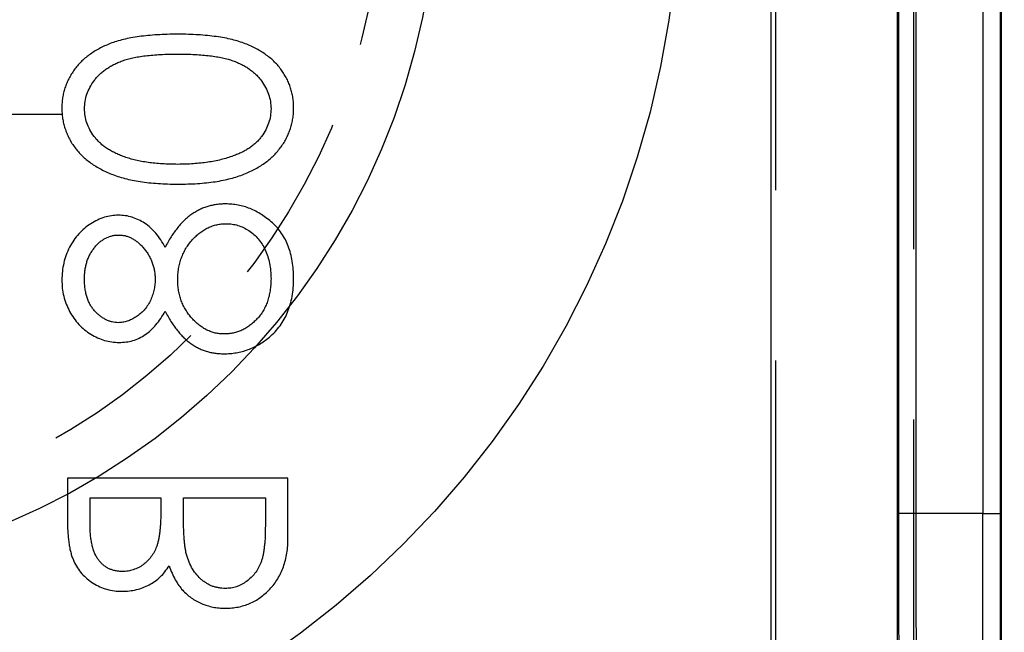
# Model space of a CAD drawing. Extents: x 2651 to 7771, y -1163 to 1075.
# Tile 174 of 256: x 4114.86 to 4129.32, y 444.54 to 453.54. Entities that reach past the tile are written whole.
import ezdxf

# ---------------------------------------------------------------- set-up
doc = ezdxf.new("R2010")
doc.units = 0
doc.header["$LTSCALE"] = 10
for name, pattern in [('CENTER', [2, 1.25, -0.25, 0.25, -0.25]), ('CNSHID', [4, 3, -1]), ('DASHED', [0.75, 0.5, -0.25]), ('HIDDEN', [0.375, 0.25, -0.125])]:
    doc.linetypes.add(name, pattern=pattern)
doc.layers.get('0').update_dxf_attribs({"linetype": 'CONTINUOUS'})
doc.layers.get('Defpoints').update_dxf_attribs({"linetype": 'CONTINUOUS'})
for name, color, linetype in [('1', 7, 'CONTINUOUS'), ('COOL', 150, 'HIDDEN'), ('DIM', 3, 'CONTINUOUS'), ('WL1-HL', 4, 'CNSHID')]:
    doc.layers.add(name, color=color, linetype=linetype)
doc.styles.get("Standard").update_dxf_attribs({"font": 'romans.shx'})
doc.dimstyles.new('MM& INCH5', dxfattribs={"dimtxt": 5, "dimasz": 2.5, "dimexe": 1, "dimexo": 0.5, "dimtad": 0, "dimrnd": 1.38778e-17, "dimzin": 9, "dimdsep": 46, "dimtxsty": 'Standard', "dimblk": 'CLOSED', "dimcen": 0, "dimclrd": 3, "dimclre": 3, "dimclrt": 3, "dimazin": 2, "dimtfac": 0.75, "dimtofl": 0, "dimtmove": 0, "dimatfit": 3, "dimfxl": 0, "dimtolj": 1, "dimarcsym": 0})

# ---------------------------------------------------------------- blocks, each defined once
blk = doc.blocks.new('DSD')
at = {"layer": '1', "color": 6, "linetype": 'DASHED'}
for p, q in [((499.908, 459.883), (499.908, 509.019)), ((501.927, 509.019), (501.927, 460.933)), ((501.71, 477.638), (501.705, 477.638))]:
    blk.add_line(p, q, dxfattribs=at)
at = {"layer": '1', "color": 252, "linetype": 'Continuous'}
for p, q in [((501.692, 464.145), (501.692, 508.531)), ((499.831, 508.003), (499.831, 464.659)), ((501.71, 495.113), (501.71, 477.638)), ((501.969, 477.638), (501.969, 495.113)), ((502.947, 495.113), (502.947, 477.638)), ((503.206, 477.638), (503.206, 495.113)), ((501.969, 477.638), (501.71, 477.638)), ((502.947, 477.638), (501.969, 477.638)), ((502.947, 477.638), (503.206, 477.638))]:
    blk.add_line(p, q, dxfattribs=at)
at = {"layer": '1', "color": 7, "linetype": 'Continuous'}
for p, q in [((503.222, 464.844), (503.222, 508.076)), ((489.501, 478.156), (489.501, 477.524)), ((492.74, 478.156), (489.501, 478.156)), ((492.74, 477.28), (492.74, 478.156)), ((489.834, 477.865), (490.872, 477.865)), ((489.834, 477.471), (489.834, 477.865)), ((490.872, 477.865), (490.872, 477.67)), ((491.204, 477.865), (492.408, 477.865)), ((491.204, 477.672), (491.204, 477.865)), ((492.408, 477.865), (492.408, 477.451))]:
    blk.add_line(p, q, dxfattribs=at)
at = {"layer": '1', "color": 110, "linetype": 'Continuous'}
blk.add_arc((488.973, 483.37), 24.354, 270, 351.2121, dxfattribs=at)
at = {"layer": '1', "color": 252, "linetype": 'Continuous'}
blk.add_arc((488.973, 483.37), 24.354, 270, 351.2121, dxfattribs=at)
at = {"layer": '1', "color": 7, "linetype": 'Continuous', "extrusion": (0, 0, -1)}
blk.add_arc((-488.973, 483.37), 25.908, 188.7879, 270, dxfattribs=at)
at = {"layer": '1', "color": 7, "linetype": 'Continuous'}
blk.add_ellipse((502.89, 477.638), major_axis=(0, 12.954), ratio=0.004451, start_param=3.352768, end_param=4.712389, dxfattribs=at)
at = {"layer": '1', "color": 252, "linetype": 'Continuous'}
blk.add_ellipse((503.149, 477.638), major_axis=(0, 13.213), ratio=0.004363, start_param=3.352768, end_param=4.712389, dxfattribs=at)
at = {"layer": '1', "color": 7, "linetype": 'Continuous'}
for points, knots in [([(491.122, 484.674), (491.07, 484.674), (490.969, 484.673), (490.822, 484.667), (490.685, 484.656), (490.556, 484.641), (490.436, 484.623), (490.326, 484.598), (490.224, 484.571), (490.131, 484.539), (490.046, 484.503), (489.966, 484.464), (489.892, 484.42), (489.822, 484.373), (489.758, 484.323), (489.699, 484.27), (489.647, 484.212), (489.599, 484.152), (489.557, 484.088), (489.52, 484.022), (489.488, 483.955), (489.463, 483.886), (489.443, 483.815), (489.429, 483.742), (489.42, 483.667), (489.419, 483.617), (489.418, 483.591)], [0, 0, 0, 0, 0.068595, 0.133246, 0.194313, 0.251279, 0.304513, 0.354235, 0.400481, 0.443411, 0.484015, 0.523252, 0.561042, 0.5979, 0.633518, 0.668314, 0.702496, 0.736685, 0.770293, 0.803437, 0.835913, 0.86846, 0.900847, 0.933467, 0.966258, 1, 1, 1, 1]), ([(492.823, 483.591), (492.823, 483.617), (492.822, 483.667), (492.813, 483.742), (492.799, 483.814), (492.779, 483.885), (492.755, 483.954), (492.723, 484.021), (492.687, 484.086), (492.645, 484.149), (492.598, 484.209), (492.545, 484.267), (492.486, 484.32), (492.422, 484.37), (492.353, 484.417), (492.278, 484.46), (492.198, 484.5), (492.111, 484.537), (492.018, 484.569), (491.916, 484.598), (491.805, 484.621), (491.685, 484.64), (491.557, 484.656), (491.42, 484.667), (491.274, 484.673), (491.173, 484.674), (491.122, 484.674)], [0, 0, 0, 0, 0.033787, 0.066622, 0.099285, 0.131361, 0.163585, 0.196104, 0.228902, 0.262158, 0.295991, 0.330218, 0.36506, 0.400951, 0.43762, 0.475708, 0.515381, 0.556414, 0.599765, 0.646424, 0.696431, 0.749782, 0.806573, 0.867436, 0.931887, 1, 1, 1, 1]), ([(489.751, 483.582), (489.752, 483.617), (489.756, 483.689), (489.783, 483.795), (489.829, 483.897), (489.88, 483.977), (489.928, 484.039), (489.97, 484.083), (490.016, 484.124), (490.067, 484.161), (490.121, 484.196), (490.179, 484.229), (490.242, 484.258), (490.309, 484.285), (490.383, 484.309), (490.464, 484.328), (490.553, 484.346), (490.651, 484.359), (490.757, 484.37), (490.871, 484.378), (490.993, 484.383), (491.077, 484.383), (491.121, 484.383)], [0, 0, 0, 0, 0.060387, 0.120883, 0.182755, 0.247811, 0.281299, 0.315088, 0.349702, 0.384857, 0.420966, 0.458511, 0.497175, 0.537602, 0.580503, 0.627468, 0.678388, 0.733983, 0.793747, 0.857714, 0.926698, 1, 1, 1, 1]), ([(491.121, 484.383), (491.164, 484.383), (491.248, 484.383), (491.37, 484.378), (491.484, 484.37), (491.589, 484.36), (491.687, 484.345), (491.776, 484.329), (491.858, 484.309), (491.931, 484.286), (491.998, 484.259), (492.061, 484.229), (492.12, 484.198), (492.174, 484.163), (492.224, 484.124), (492.27, 484.083), (492.312, 484.039), (492.361, 483.977), (492.413, 483.896), (492.457, 483.794), (492.485, 483.689), (492.489, 483.617), (492.491, 483.582)], [0, 0, 0, 0, 0.072951, 0.141584, 0.205926, 0.265301, 0.320597, 0.371817, 0.41879, 0.461699, 0.502134, 0.540804, 0.578181, 0.614297, 0.649678, 0.684299, 0.718359, 0.752081, 0.817652, 0.879722, 0.939966, 1, 1, 1, 1]), ([(489.418, 483.591), (489.419, 483.566), (489.42, 483.514), (489.428, 483.439), (489.443, 483.365), (489.463, 483.293), (489.488, 483.222), (489.52, 483.154), (489.556, 483.087), (489.6, 483.023), (489.648, 482.961), (489.702, 482.902), (489.762, 482.847), (489.827, 482.794), (489.899, 482.746), (489.975, 482.7), (490.058, 482.659), (490.147, 482.62), (490.242, 482.586), (490.345, 482.555), (490.455, 482.53), (490.573, 482.509), (490.7, 482.493), (490.834, 482.482), (490.975, 482.475), (491.072, 482.474), (491.122, 482.474)], [0, 0, 0, 0, 0.033788, 0.067194, 0.099862, 0.132567, 0.165151, 0.197913, 0.231319, 0.265083, 0.299255, 0.334399, 0.369943, 0.406284, 0.444064, 0.482998, 0.523354, 0.565537, 0.609613, 0.656391, 0.705885, 0.758325, 0.813832, 0.872795, 0.934722, 1, 1, 1, 1]), ([(491.121, 482.764), (491.082, 482.765), (491.006, 482.766), (490.894, 482.77), (490.788, 482.779), (490.687, 482.79), (490.592, 482.806), (490.502, 482.824), (490.418, 482.847), (490.339, 482.872), (490.265, 482.9), (490.196, 482.932), (490.133, 482.965), (490.074, 483.002), (490.02, 483.041), (489.973, 483.083), (489.929, 483.127), (489.88, 483.189), (489.829, 483.27), (489.783, 483.371), (489.756, 483.475), (489.752, 483.546), (489.751, 483.582)], [0, 0, 0, 0, 0.065681, 0.128486, 0.188175, 0.245106, 0.299448, 0.350823, 0.399942, 0.446672, 0.491255, 0.533376, 0.573853, 0.612526, 0.649597, 0.685532, 0.720106, 0.753838, 0.818925, 0.880493, 0.940311, 1, 1, 1, 1]), ([(491.122, 482.474), (491.172, 482.474), (491.268, 482.475), (491.409, 482.481), (491.542, 482.493), (491.668, 482.508), (491.786, 482.529), (491.896, 482.555), (491.998, 482.583), (492.093, 482.618), (492.181, 482.656), (492.263, 482.698), (492.34, 482.743), (492.411, 482.791), (492.477, 482.843), (492.537, 482.9), (492.591, 482.958), (492.64, 483.021), (492.683, 483.086), (492.721, 483.153), (492.752, 483.222), (492.778, 483.292), (492.798, 483.364), (492.812, 483.439), (492.822, 483.514), (492.823, 483.566), (492.823, 483.591)], [0, 0, 0, 0, 0.065063, 0.126773, 0.185516, 0.240765, 0.29298, 0.34225, 0.388919, 0.432776, 0.474628, 0.514775, 0.553606, 0.591426, 0.628028, 0.663804, 0.698984, 0.733591, 0.767628, 0.801208, 0.834264, 0.866981, 0.89972, 0.932702, 0.966176, 1, 1, 1, 1]), ([(492.491, 483.582), (492.489, 483.546), (492.486, 483.474), (492.458, 483.369), (492.415, 483.268), (492.364, 483.188), (492.316, 483.128), (492.274, 483.084), (492.228, 483.044), (492.178, 483.007), (492.124, 482.972), (492.065, 482.94), (492.002, 482.912), (491.957, 482.895), (491.935, 482.887)], [0, 0, 0, 0, 0.112813, 0.225394, 0.339595, 0.459675, 0.521735, 0.583926, 0.648174, 0.713881, 0.781004, 0.851451, 0.924051, 1, 1, 1, 1]), ([(491.935, 482.887), (491.906, 482.877), (491.847, 482.857), (491.756, 482.832), (491.661, 482.812), (491.561, 482.793), (491.457, 482.781), (491.349, 482.771), (491.236, 482.765), (491.16, 482.765), (491.121, 482.764)], [0, 0, 0, 0, 0.110588, 0.224542, 0.342503, 0.464324, 0.590756, 0.722227, 0.858843, 1, 1, 1, 1]), ([(491.823, 482.183), (491.801, 482.182), (491.756, 482.181), (491.689, 482.174), (491.625, 482.162), (491.562, 482.146), (491.501, 482.125), (491.441, 482.099), (491.384, 482.068), (491.327, 482.033), (491.273, 481.992), (491.22, 481.945), (491.169, 481.893), (491.119, 481.834), (491.07, 481.771), (491.024, 481.7), (490.978, 481.625), (490.95, 481.571), (490.936, 481.544)], [0, 0, 0, 0, 0.058854, 0.116315, 0.172675, 0.22878, 0.28458, 0.340257, 0.39663, 0.453507, 0.512318, 0.572648, 0.636022, 0.702363, 0.771483, 0.844184, 0.92007, 1, 1, 1, 1]), ([(492.823, 481.087), (492.822, 481.131), (492.82, 481.215), (492.806, 481.339), (492.781, 481.453), (492.747, 481.561), (492.704, 481.659), (492.649, 481.75), (492.586, 481.833), (492.512, 481.906), (492.434, 481.97), (492.352, 482.027), (492.269, 482.075), (492.184, 482.115), (492.096, 482.146), (492.007, 482.167), (491.916, 482.18), (491.854, 482.182), (491.823, 482.183)], [0, 0, 0, 0, 0.078556, 0.152863, 0.22356, 0.290375, 0.355403, 0.418291, 0.480389, 0.543073, 0.604924, 0.664398, 0.721943, 0.778375, 0.83383, 0.888861, 0.944089, 1, 1, 1, 1]), ([(490.249, 482.017), (490.215, 482.015), (490.146, 482.012), (490.042, 481.988), (489.941, 481.948), (489.842, 481.893), (489.748, 481.825), (489.665, 481.744), (489.591, 481.651), (489.53, 481.546), (489.479, 481.434), (489.445, 481.316), (489.422, 481.193), (489.42, 481.11), (489.418, 481.068)], [0, 0, 0, 0, 0.074058, 0.14887, 0.226668, 0.307735, 0.391157, 0.473929, 0.557928, 0.644989, 0.733364, 0.821092, 0.909287, 1, 1, 1, 1]), ([(490.936, 481.544), (490.915, 481.582), (490.876, 481.654), (490.803, 481.751), (490.724, 481.833), (490.637, 481.9), (490.546, 481.953), (490.45, 481.989), (490.351, 482.013), (490.283, 482.016), (490.249, 482.017)], [0, 0, 0, 0, 0.14586, 0.282426, 0.41085, 0.535029, 0.654701, 0.770133, 0.884556, 1, 1, 1, 1]), ([(491.121, 481.065), (491.121, 481.094), (491.122, 481.15), (491.133, 481.233), (491.149, 481.313), (491.173, 481.389), (491.203, 481.461), (491.24, 481.53), (491.284, 481.595), (491.334, 481.655), (491.388, 481.711), (491.444, 481.759), (491.503, 481.8), (491.565, 481.833), (491.628, 481.861), (491.695, 481.879), (491.763, 481.89), (491.81, 481.892), (491.833, 481.892)], [0, 0, 0, 0, 0.071269, 0.139812, 0.206497, 0.271535, 0.336082, 0.400528, 0.464984, 0.53005, 0.594423, 0.655583, 0.714849, 0.772115, 0.828999, 0.885122, 0.942079, 1, 1, 1, 1]), ([(491.833, 481.892), (491.862, 481.891), (491.92, 481.889), (492.005, 481.869), (492.088, 481.837), (492.167, 481.792), (492.241, 481.737), (492.305, 481.67), (492.363, 481.594), (492.409, 481.507), (492.446, 481.411), (492.471, 481.308), (492.488, 481.199), (492.49, 481.123), (492.491, 481.084)], [0, 0, 0, 0, 0.074898, 0.148596, 0.224471, 0.302323, 0.381919, 0.461149, 0.542417, 0.626716, 0.714597, 0.804903, 0.900127, 1, 1, 1, 1]), ([(489.751, 481.084), (489.751, 481.107), (489.752, 481.151), (489.759, 481.216), (489.771, 481.278), (489.786, 481.338), (489.808, 481.394), (489.833, 481.447), (489.864, 481.497), (489.899, 481.544), (489.937, 481.587), (489.976, 481.624), (490.018, 481.655), (490.062, 481.682), (490.108, 481.701), (490.155, 481.715), (490.204, 481.725), (490.237, 481.726), (490.254, 481.726)], [0, 0, 0, 0, 0.075243, 0.147209, 0.216447, 0.284025, 0.350655, 0.415031, 0.47963, 0.544652, 0.608044, 0.667828, 0.725114, 0.780992, 0.835527, 0.889438, 0.944072, 1, 1, 1, 1]), ([(490.254, 481.726), (490.271, 481.726), (490.304, 481.724), (490.354, 481.715), (490.402, 481.7), (490.449, 481.677), (490.495, 481.65), (490.539, 481.616), (490.583, 481.576), (490.624, 481.531), (490.663, 481.481), (490.696, 481.429), (490.724, 481.374), (490.748, 481.318), (490.766, 481.259), (490.779, 481.199), (490.787, 481.136), (490.788, 481.094), (490.789, 481.072)], [0, 0, 0, 0, 0.054564, 0.107826, 0.161924, 0.21751, 0.274498, 0.334815, 0.397555, 0.464755, 0.532901, 0.600097, 0.665354, 0.731084, 0.796883, 0.863292, 0.930831, 1, 1, 1, 1]), ([(490.248, 480.439), (490.232, 480.44), (490.202, 480.441), (490.156, 480.449), (490.112, 480.462), (490.069, 480.48), (490.027, 480.504), (489.985, 480.532), (489.945, 480.566), (489.906, 480.604), (489.87, 480.648), (489.837, 480.696), (489.81, 480.749), (489.788, 480.808), (489.772, 480.87), (489.759, 480.937), (489.752, 481.009), (489.751, 481.058), (489.751, 481.084)], [0, 0, 0, 0, 0.050902, 0.101034, 0.151084, 0.203062, 0.256248, 0.310847, 0.368769, 0.430015, 0.49252, 0.556049, 0.621996, 0.690192, 0.761385, 0.836356, 0.915487, 1, 1, 1, 1]), ([(490.789, 481.072), (490.788, 481.045), (490.786, 480.99), (490.771, 480.909), (490.748, 480.831), (490.716, 480.755), (490.675, 480.685), (490.627, 480.622), (490.572, 480.568), (490.51, 480.522), (490.445, 480.486), (490.38, 480.458), (490.314, 480.442), (490.269, 480.44), (490.248, 480.439)], [0, 0, 0, 0, 0.08969, 0.178494, 0.266838, 0.356558, 0.445334, 0.530806, 0.614076, 0.697707, 0.779142, 0.855354, 0.928557, 1, 1, 1, 1]), ([(492.491, 481.084), (492.49, 481.054), (492.489, 480.995), (492.479, 480.909), (492.463, 480.827), (492.44, 480.751), (492.412, 480.679), (492.376, 480.612), (492.335, 480.549), (492.286, 480.493), (492.233, 480.441), (492.178, 480.397), (492.121, 480.358), (492.061, 480.327), (492, 480.303), (491.936, 480.286), (491.87, 480.275), (491.825, 480.274), (491.803, 480.273)], [0, 0, 0, 0, 0.076559, 0.149161, 0.218827, 0.285567, 0.350313, 0.414125, 0.477179, 0.540368, 0.602202, 0.662034, 0.719934, 0.775907, 0.831115, 0.886667, 0.942552, 1, 1, 1, 1]), ([(492.467, 480.228), (492.496, 480.253), (492.552, 480.305), (492.625, 480.392), (492.687, 480.489), (492.737, 480.593), (492.775, 480.705), (492.803, 480.826), (492.819, 480.954), (492.822, 481.042), (492.823, 481.087)], [0, 0, 0, 0, 0.119283, 0.237093, 0.354796, 0.474576, 0.59746, 0.724926, 0.858883, 1, 1, 1, 1]), ([(489.418, 481.068), (489.42, 481.027), (489.422, 480.945), (489.444, 480.826), (489.481, 480.712), (489.531, 480.603), (489.592, 480.502), (489.667, 480.413), (489.75, 480.334), (489.844, 480.268), (489.942, 480.215), (490.046, 480.177), (490.151, 480.153), (490.223, 480.15), (490.259, 480.149)], [0, 0, 0, 0, 0.08941, 0.176306, 0.262626, 0.349446, 0.435498, 0.518928, 0.601355, 0.684256, 0.765807, 0.844877, 0.92228, 1, 1, 1, 1]), ([(491.803, 480.273), (491.78, 480.274), (491.737, 480.276), (491.672, 480.286), (491.61, 480.304), (491.549, 480.33), (491.491, 480.363), (491.434, 480.403), (491.379, 480.451), (491.327, 480.505), (491.279, 480.564), (491.237, 480.626), (491.201, 480.692), (491.172, 480.761), (491.149, 480.833), (491.133, 480.908), (491.122, 480.986), (491.121, 481.038), (491.121, 481.065)], [0, 0, 0, 0, 0.057339, 0.113063, 0.169181, 0.225775, 0.283826, 0.343454, 0.405907, 0.471392, 0.538003, 0.603064, 0.667602, 0.732225, 0.797005, 0.863048, 0.930357, 1, 1, 1, 1]), ([(490.259, 480.149), (490.294, 480.15), (490.363, 480.152), (490.463, 480.174), (490.558, 480.211), (490.646, 480.262), (490.728, 480.327), (490.804, 480.408), (490.875, 480.502), (490.915, 480.572), (490.936, 480.608)], [0, 0, 0, 0, 0.121904, 0.239413, 0.35541, 0.472091, 0.592859, 0.718703, 0.854892, 1, 1, 1, 1]), ([(490.936, 480.608), (490.95, 480.582), (490.977, 480.53), (491.02, 480.457), (491.066, 480.389), (491.112, 480.327), (491.16, 480.269), (491.21, 480.218), (491.26, 480.172), (491.313, 480.132), (491.367, 480.097), (491.423, 480.066), (491.481, 480.04), (491.541, 480.019), (491.602, 480.002), (491.665, 479.991), (491.73, 479.984), (491.774, 479.983), (491.797, 479.982)], [0, 0, 0, 0, 0.079525, 0.1551, 0.22722, 0.295911, 0.362056, 0.42552, 0.485813, 0.544495, 0.60146, 0.657841, 0.713974, 0.769468, 0.82613, 0.882885, 0.940701, 1, 1, 1, 1]), ([(491.797, 479.982), (491.828, 479.983), (491.89, 479.985), (491.981, 479.997), (492.069, 480.015), (492.155, 480.042), (492.238, 480.077), (492.317, 480.12), (492.395, 480.169), (492.443, 480.208), (492.467, 480.228)], [0, 0, 0, 0, 0.128158, 0.253673, 0.377325, 0.499385, 0.622918, 0.745839, 0.871395, 1, 1, 1, 1]), ([(490.872, 477.67), (490.871, 477.641), (490.871, 477.586), (490.868, 477.506), (490.863, 477.432), (490.857, 477.364), (490.848, 477.301), (490.837, 477.245), (490.825, 477.194), (490.805, 477.135), (490.775, 477.069), (490.73, 476.998), (490.675, 476.935), (490.612, 476.882), (490.543, 476.839), (490.468, 476.809), (490.39, 476.788), (490.337, 476.786), (490.31, 476.785)], [0, 0, 0, 0, 0.072301, 0.1397, 0.202289, 0.2606, 0.31319, 0.361739, 0.405706, 0.44554, 0.518832, 0.589778, 0.658867, 0.72843, 0.797283, 0.864815, 0.931364, 1, 1, 1, 1]), ([(491.242, 477.066), (491.239, 477.082), (491.232, 477.116), (491.225, 477.172), (491.218, 477.236), (491.213, 477.307), (491.208, 477.387), (491.206, 477.475), (491.204, 477.571), (491.204, 477.638), (491.204, 477.672)], [0, 0, 0, 0, 0.079306, 0.171953, 0.277057, 0.394731, 0.526177, 0.671345, 0.829285, 1, 1, 1, 1]), ([(489.501, 477.524), (489.502, 477.493), (489.502, 477.433), (489.507, 477.346), (489.513, 477.264), (489.524, 477.188), (489.537, 477.117), (489.552, 477.052), (489.571, 476.992), (489.6, 476.921), (489.644, 476.839), (489.709, 476.751), (489.788, 476.676), (489.877, 476.611), (489.975, 476.559), (490.08, 476.522), (490.19, 476.498), (490.266, 476.496), (490.304, 476.495)], [0, 0, 0, 0, 0.062594, 0.121323, 0.17668, 0.228365, 0.276868, 0.321879, 0.364099, 0.403356, 0.477968, 0.550535, 0.623584, 0.698175, 0.773354, 0.847281, 0.922818, 1, 1, 1, 1]), ([(490.31, 476.785), (490.292, 476.786), (490.257, 476.787), (490.205, 476.795), (490.157, 476.808), (490.111, 476.825), (490.069, 476.849), (490.029, 476.877), (489.993, 476.911), (489.959, 476.95), (489.93, 476.994), (489.903, 477.044), (489.882, 477.101), (489.864, 477.163), (489.851, 477.231), (489.84, 477.306), (489.835, 477.386), (489.834, 477.442), (489.834, 477.471)], [0, 0, 0, 0, 0.057003, 0.111818, 0.164402, 0.21587, 0.266841, 0.317479, 0.369902, 0.4234, 0.479718, 0.539241, 0.602431, 0.67103, 0.744485, 0.823454, 0.90874, 1, 1, 1, 1]), ([(492.408, 477.451), (492.407, 477.421), (492.407, 477.364), (492.405, 477.282), (492.399, 477.205), (492.391, 477.135), (492.383, 477.071), (492.371, 477.013), (492.358, 476.961), (492.337, 476.901), (492.305, 476.833), (492.257, 476.759), (492.199, 476.694), (492.132, 476.639), (492.06, 476.593), (491.983, 476.56), (491.903, 476.54), (491.848, 476.538), (491.821, 476.536)], [0, 0, 0, 0, 0.072502, 0.139739, 0.201795, 0.259822, 0.312206, 0.360773, 0.40454, 0.443698, 0.516841, 0.587874, 0.657965, 0.728969, 0.799308, 0.866636, 0.933116, 1, 1, 1, 1]), ([(491.821, 476.246), (491.852, 476.247), (491.915, 476.248), (492.006, 476.262), (492.093, 476.284), (492.177, 476.314), (492.257, 476.354), (492.334, 476.403), (492.406, 476.461), (492.475, 476.526), (492.537, 476.599), (492.592, 476.678), (492.637, 476.764), (492.675, 476.855), (492.704, 476.953), (492.725, 477.057), (492.738, 477.166), (492.739, 477.241), (492.74, 477.28)], [0, 0, 0, 0, 0.06116, 0.120335, 0.17818, 0.235235, 0.292683, 0.351186, 0.410457, 0.47172, 0.533761, 0.595739, 0.657888, 0.721295, 0.786823, 0.854686, 0.925478, 1, 1, 1, 1]), ([(491.821, 476.536), (491.804, 476.537), (491.77, 476.537), (491.72, 476.545), (491.671, 476.556), (491.625, 476.57), (491.58, 476.591), (491.537, 476.616), (491.495, 476.644), (491.442, 476.689), (491.381, 476.754), (491.321, 476.846), (491.273, 476.951), (491.253, 477.027), (491.242, 477.066)], [0, 0, 0, 0, 0.060287, 0.119602, 0.177503, 0.235143, 0.292133, 0.350871, 0.410098, 0.470732, 0.594829, 0.722579, 0.856691, 1, 1, 1, 1]), ([(490.304, 476.495), (490.34, 476.496), (490.41, 476.498), (490.513, 476.517), (490.611, 476.547), (490.703, 476.588), (490.788, 476.642), (490.867, 476.705), (490.935, 476.782), (490.973, 476.84), (490.993, 476.869)], [0, 0, 0, 0, 0.130569, 0.256581, 0.380552, 0.503623, 0.625739, 0.747549, 0.871766, 1, 1, 1, 1]), ([(490.993, 476.869), (491.007, 476.832), (491.034, 476.762), (491.082, 476.665), (491.134, 476.582), (491.191, 476.511), (491.252, 476.451), (491.318, 476.398), (491.391, 476.353), (491.469, 476.314), (491.552, 476.284), (491.638, 476.261), (491.728, 476.248), (491.79, 476.247), (491.821, 476.246)], [0, 0, 0, 0, 0.106057, 0.202914, 0.2903, 0.370223, 0.446384, 0.521397, 0.598291, 0.676142, 0.755529, 0.834887, 0.916646, 1, 1, 1, 1])]:
    blk.add_open_spline(points, degree=3, knots=knots, dxfattribs=at)
at = {"layer": '1', "color": 252, "linetype": 'Continuous'}
blk.add_rational_spline([(501.71, 477.638), (501.71, 469.898), (501.757, 464.425), (501.825, 464.425)], [1, 0.804737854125, 0.804737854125, 1], degree=3, dxfattribs=at)
blk.add_open_spline([(502.084, 464.684), (502.082, 464.689), (502.077, 464.698), (502.071, 464.768), (502.064, 464.879), (502.058, 465.031), (502.052, 465.222), (502.046, 465.449), (502.041, 465.711), (502.035, 466.004), (502.03, 466.327), (502.025, 466.678), (502.021, 467.054), (502.016, 467.452), (502.012, 467.87), (502.008, 468.307), (502.004, 468.76), (502, 469.227), (501.996, 469.706), (501.993, 470.194), (501.99, 470.691), (501.987, 471.194), (501.985, 471.701), (501.982, 472.211), (501.98, 472.723), (501.978, 473.234), (501.976, 473.744), (501.974, 474.251), (501.973, 474.754), (501.972, 475.252), (501.971, 475.744), (501.97, 476.23), (501.969, 476.707), (501.969, 477.176), (501.969, 477.485), (501.969, 477.638)], degree=3, knots=[0, 0, 0, 0, 0.038023, 0.075563, 0.112621, 0.149196, 0.185289, 0.2209, 0.256028, 0.290673, 0.324837, 0.358517, 0.391715, 0.424431, 0.456664, 0.488415, 0.519683, 0.550468, 0.580772, 0.610592, 0.63993, 0.668786, 0.697159, 0.72505, 0.752458, 0.779383, 0.805826, 0.831787, 0.857265, 0.88226, 0.906773, 0.930804, 0.954352, 0.977417, 1, 1, 1, 1], dxfattribs=at)
blk = doc.blocks.new('*D109')
at = {"layer": 'Defpoints', "color": 0}
for p in [(4086.684, 927.642), (4086.684, 894.882), (4171.684, 387.642)]:
    blk.add_point(p, dxfattribs=at)
at = {"layer": 'DIM', "color": 3, "lineweight": -2}
blk.add_line((4086.684, 895.382), (4086.684, 927.642), dxfattribs=at)
at = {"layer": 'DIM', "color": 3, "insert": (4086.684, 948.624), "char_height": 5, "attachment_point": 5, "rotation": 90}
blk.add_mtext('\\A1;85 [3.346]', dxfattribs=at)
blk = doc.blocks.new('_Closed')
at = {"color": 0, "linetype": 'ByBlock', "lineweight": -2}
for p, q in [((-1, 0.1667), (0, 0)), ((-1, 0.1667), (-1, -0.1667)), ((0, 0), (-1, -0.1667)), ((0, 0), (-1, 0))]:
    blk.add_line(p, q, dxfattribs=at)
blk = doc.blocks.new('*D110')
at = {"layer": 'Defpoints', "color": 0}
for p in [(4064.684, 927.642), (4064.684, 906.842), (4171.684, 387.642)]:
    blk.add_point(p, dxfattribs=at)
at = {"layer": 'DIM', "color": 3, "lineweight": -2}
blk.add_line((4064.684, 907.342), (4064.684, 927.642), dxfattribs=at)
at = {"layer": 'DIM', "color": 3, "insert": (4064.684, 950.648), "char_height": 5, "attachment_point": 5, "rotation": 90}
blk.add_mtext('\\A1;107 [4.213]', dxfattribs=at)
blk = doc.blocks.new('*D111')
at = {"layer": 'Defpoints', "color": 0}
for p in [(4051.684, 927.642), (4051.684, 912.642), (4171.684, 387.642)]:
    blk.add_point(p, dxfattribs=at)
at = {"layer": 'DIM', "color": 3, "lineweight": -2}
blk.add_line((4051.684, 913.142), (4051.684, 927.642), dxfattribs=at)
at = {"layer": 'DIM', "color": 3, "insert": (4051.684, 950.648), "char_height": 5, "attachment_point": 5, "rotation": 90}
blk.add_mtext('\\A1;120 [4.724]', dxfattribs=at)
blk = doc.blocks.new('*D112')
at = {"layer": 'Defpoints', "color": 0}
for p in [(3974.684, 927.642), (3974.684, 892.822), (4171.684, 387.642)]:
    blk.add_point(p, dxfattribs=at)
at = {"layer": 'DIM', "color": 3, "lineweight": -2}
blk.add_line((3974.684, 893.322), (3974.684, 927.642), dxfattribs=at)
at = {"layer": 'DIM', "color": 3, "insert": (3974.684, 950.648), "char_height": 5, "attachment_point": 5, "rotation": 90}
blk.add_mtext('\\A1;197 [7.756]', dxfattribs=at)
blk = doc.blocks.new('*D113')
at = {"layer": 'Defpoints', "color": 0}
for p in [(3966.684, 927.642), (3971.684, 807.17), (4171.684, 387.642)]:
    blk.add_point(p, dxfattribs=at)
at = {"layer": 'DIM', "color": 3, "lineweight": -2}
for p, q in [((3966.684, 922.642), (3966.684, 927.642)), ((3971.684, 917.642), (3966.684, 922.642)), ((3971.684, 807.67), (3971.684, 917.642))]:
    blk.add_line(p, q, dxfattribs=at)
at = {"layer": 'DIM', "color": 3, "insert": (3966.684, 951.005), "char_height": 5, "attachment_point": 5, "rotation": 90}
blk.add_mtext('\\A1;200 [7.874]', dxfattribs=at)
blk = doc.blocks.new('*D114')
at = {"layer": 'Defpoints', "color": 0}
for p in [(3931.684, 927.642), (3931.684, 912.642), (4171.684, 387.642)]:
    blk.add_point(p, dxfattribs=at)
at = {"layer": 'DIM', "color": 3, "lineweight": -2}
blk.add_line((3931.684, 913.142), (3931.684, 927.642), dxfattribs=at)
at = {"layer": 'DIM', "color": 3, "insert": (3931.684, 951.005), "char_height": 5, "attachment_point": 5, "rotation": 90}
blk.add_mtext('\\A1;240 [9.449]', dxfattribs=at)
blk = doc.blocks.new('*D115')
at = {"layer": 'Defpoints', "color": 0}
for p in [(3896.684, 927.642), (3896.684, 910.642), (4171.684, 387.642)]:
    blk.add_point(p, dxfattribs=at)
at = {"layer": 'DIM', "color": 3, "lineweight": -2}
blk.add_line((3896.684, 911.142), (3896.684, 927.642), dxfattribs=at)
at = {"layer": 'DIM', "color": 3, "insert": (3896.684, 953.386), "char_height": 5, "attachment_point": 5, "rotation": 90}
blk.add_mtext('\\A1;275 [10.827]', dxfattribs=at)
blk = doc.blocks.new('*D122')
at = {"layer": 'Defpoints', "color": 0}
for p in [(3881.004, 912.642), (3898.684, 912.642), (4171.684, 387.642)]:
    blk.add_point(p, dxfattribs=at)
at = {"layer": 'DIM', "color": 3, "lineweight": -2}
blk.add_line((3898.184, 912.642), (3881.004, 912.642), dxfattribs=at)
at = {"layer": 'DIM', "color": 3, "insert": (3855.26, 912.642), "char_height": 5, "attachment_point": 5}
blk.add_mtext('\\A1;525 [20.669]', dxfattribs=at)
blk = doc.blocks.new('*D123')
at = {"layer": 'Defpoints', "color": 0}
for p in [(3857.842, 862.642), (3869.984, 862.642), (4171.684, 387.642)]:
    blk.add_point(p, dxfattribs=at)
at = {"layer": 'DIM', "color": 3, "lineweight": -2}
blk.add_line((3869.484, 862.642), (3857.842, 862.642), dxfattribs=at)
at = {"layer": 'DIM', "color": 3, "insert": (3832.098, 862.642), "char_height": 5, "attachment_point": 5}
blk.add_mtext('\\A1;475 [18.701]', dxfattribs=at)
blk = doc.blocks.new('*D124')
at = {"layer": 'Defpoints', "color": 0}
for p in [(3941.504, 859.642), (3857.842, 854.642), (4171.684, 387.642)]:
    blk.add_point(p, dxfattribs=at)
at = {"layer": 'DIM', "color": 3, "lineweight": -2}
for p, q in [((3867.842, 859.642), (3862.842, 854.642)), ((3941.004, 859.642), (3867.842, 859.642)), ((3862.842, 854.642), (3857.842, 854.642))]:
    blk.add_line(p, q, dxfattribs=at)
at = {"layer": 'DIM', "color": 3, "insert": (3832.098, 854.642), "char_height": 5, "attachment_point": 5}
blk.add_mtext('\\A1;472 [18.583]', dxfattribs=at)
blk = doc.blocks.new('*D125')
at = {"layer": 'Defpoints', "color": 0}
for p in [(3870.047, 797.642), (3962.156, 797.642), (4171.684, 387.642)]:
    blk.add_point(p, dxfattribs=at)
at = {"layer": 'DIM', "color": 3, "lineweight": -2}
blk.add_line((3961.656, 797.642), (3870.047, 797.642), dxfattribs=at)
at = {"layer": 'DIM', "color": 3, "insert": (3844.303, 797.642), "char_height": 5, "attachment_point": 5}
blk.add_mtext('\\A1;410 [16.142]', dxfattribs=at)
blk = doc.blocks.new('*D126')
at = {"layer": 'Defpoints', "color": 0}
for p in [(3870.047, 832.642), (4069.264, 832.642), (4171.684, 387.642)]:
    blk.add_point(p, dxfattribs=at)
at = {"layer": 'DIM', "color": 3, "lineweight": -2}
blk.add_line((4068.764, 832.642), (3870.047, 832.642), dxfattribs=at)
at = {"layer": 'DIM', "color": 3, "insert": (3846.684, 832.642), "char_height": 5, "attachment_point": 5}
blk.add_mtext('\\A1;445 [17.52]', dxfattribs=at)
blk = doc.blocks.new('*D127')
at = {"layer": 'Defpoints', "color": 0}
for p in [(3857.842, 879.642), (4071.444, 879.642), (4171.684, 387.642)]:
    blk.add_point(p, dxfattribs=at)
at = {"layer": 'DIM', "color": 3, "lineweight": -2}
blk.add_line((4070.944, 879.642), (3857.842, 879.642), dxfattribs=at)
at = {"layer": 'DIM', "color": 3, "insert": (3834.479, 879.642), "char_height": 5, "attachment_point": 5}
blk.add_mtext('\\A1;492 [19.37]', dxfattribs=at)
blk = doc.blocks.new('*D128')
at = {"layer": 'Defpoints', "color": 0}
for p in [(3857.842, 899.642), (4057.484, 899.642), (4171.684, 387.642)]:
    blk.add_point(p, dxfattribs=at)
at = {"layer": 'DIM', "color": 3, "lineweight": -2}
blk.add_line((4056.984, 899.642), (3857.842, 899.642), dxfattribs=at)
at = {"layer": 'DIM', "color": 3, "insert": (3832.098, 899.642), "char_height": 5, "attachment_point": 5}
blk.add_mtext('\\A1;512 [20.157]', dxfattribs=at)
blk = doc.blocks.new('*D129')
at = {"layer": 'Defpoints', "color": 0}
for p in [(3870.047, 743.242), (4076.434, 743.242), (4171.684, 387.642)]:
    blk.add_point(p, dxfattribs=at)
at = {"layer": 'DIM', "color": 3, "lineweight": -2}
blk.add_line((4075.934, 743.242), (3870.047, 743.242), dxfattribs=at)
at = {"layer": 'DIM', "color": 3, "insert": (3849.065, 743.242), "char_height": 5, "attachment_point": 5}
blk.add_mtext('\\A1;355.6 [14]', dxfattribs=at)
blk = doc.blocks.new('*D130')
at = {"layer": 'Defpoints', "color": 0}
for p in [(3870.047, 762.642), (3896.684, 762.642), (4171.684, 387.642)]:
    blk.add_point(p, dxfattribs=at)
at = {"layer": 'DIM', "color": 3, "lineweight": -2}
blk.add_line((3896.184, 762.642), (3870.047, 762.642), dxfattribs=at)
at = {"layer": 'DIM', "color": 3, "insert": (3844.303, 762.642), "char_height": 5, "attachment_point": 5}
blk.add_mtext('\\A1;375 [14.764]', dxfattribs=at)
blk = doc.blocks.new('*D131')
at = {"layer": 'Defpoints', "color": 0}
for p in [(3870.047, 719.642), (3896.684, 719.642), (4171.684, 387.642)]:
    blk.add_point(p, dxfattribs=at)
at = {"layer": 'DIM', "color": 3, "lineweight": -2}
blk.add_line((3896.184, 719.642), (3870.047, 719.642), dxfattribs=at)
at = {"layer": 'DIM', "color": 3, "insert": (3844.303, 719.642), "char_height": 5, "attachment_point": 5}
blk.add_mtext('\\A1;332 [13.071]', dxfattribs=at)
blk = doc.blocks.new('*D132')
at = {"layer": 'Defpoints', "color": 0}
for p in [(3870.047, 592.642), (3897.724, 592.642), (4171.684, 387.642)]:
    blk.add_point(p, dxfattribs=at)
at = {"layer": 'DIM', "color": 3, "lineweight": -2}
blk.add_line((3897.224, 592.642), (3870.047, 592.642), dxfattribs=at)
at = {"layer": 'DIM', "color": 3, "insert": (3846.684, 592.642), "char_height": 5, "attachment_point": 5}
blk.add_mtext('\\A1;205 [8.071]', dxfattribs=at)
blk = doc.blocks.new('*D133')
at = {"layer": 'Defpoints', "color": 0}
for p in [(4098.024, 590.842), (3870.047, 584.642), (4171.684, 387.642)]:
    blk.add_point(p, dxfattribs=at)
at = {"layer": 'DIM', "color": 3, "lineweight": -2}
for p, q in [((3880.047, 590.842), (3875.047, 584.642)), ((4097.524, 590.842), (3880.047, 590.842)), ((3875.047, 584.642), (3870.047, 584.642))]:
    blk.add_line(p, q, dxfattribs=at)
at = {"layer": 'DIM', "color": 3, "insert": (3851.446, 584.642), "char_height": 5, "attachment_point": 5}
blk.add_mtext('\\A1;203.2 [8]', dxfattribs=at)
blk = doc.blocks.new('*D134')
at = {"layer": 'Defpoints', "color": 0}
for p in [(3870.047, 612.642), (3896.684, 612.642), (4171.684, 387.642)]:
    blk.add_point(p, dxfattribs=at)
at = {"layer": 'DIM', "color": 3, "lineweight": -2}
blk.add_line((3896.184, 612.642), (3870.047, 612.642), dxfattribs=at)
at = {"layer": 'DIM', "color": 3, "insert": (3846.684, 612.642), "char_height": 5, "attachment_point": 5}
blk.add_mtext('\\A1;225 [8.858]', dxfattribs=at)
blk = doc.blocks.new('*D135')
at = {"layer": 'Defpoints', "color": 0}
for p in [(3870.047, 655.642), (3896.684, 655.642), (4171.684, 387.642)]:
    blk.add_point(p, dxfattribs=at)
at = {"layer": 'DIM', "color": 3, "lineweight": -2}
blk.add_line((3896.184, 655.642), (3870.047, 655.642), dxfattribs=at)
at = {"layer": 'DIM', "color": 3, "insert": (3844.303, 655.642), "char_height": 5, "attachment_point": 5}
blk.add_mtext('\\A1;268 [10.551]', dxfattribs=at)
blk = doc.blocks.new('*D136')
at = {"layer": 'Defpoints', "color": 0}
for p in [(3870.047, 562.642), (3896.684, 562.642), (4171.684, 387.642)]:
    blk.add_point(p, dxfattribs=at)
at = {"layer": 'DIM', "color": 3, "lineweight": -2}
blk.add_line((3896.184, 562.642), (3870.047, 562.642), dxfattribs=at)
at = {"layer": 'DIM', "color": 3, "insert": (3849.422, 562.642), "char_height": 5, "attachment_point": 5}
blk.add_mtext('\\A1;175 [6.89]', dxfattribs=at)
blk = doc.blocks.new('*D137')
at = {"layer": 'Defpoints', "color": 0}
for p in [(3870.047, 519.642), (3896.684, 519.642), (4171.684, 387.642)]:
    blk.add_point(p, dxfattribs=at)
at = {"layer": 'DIM', "color": 3, "lineweight": -2}
blk.add_line((3896.184, 519.642), (3870.047, 519.642), dxfattribs=at)
at = {"layer": 'DIM', "color": 3, "insert": (3847.041, 519.642), "char_height": 5, "attachment_point": 5}
blk.add_mtext('\\A1;132 [5.197]', dxfattribs=at)
blk = doc.blocks.new('*D138')
at = {"layer": 'Defpoints', "color": 0}
for p in [(3870.047, 455.642), (3896.684, 455.642), (4171.684, 387.642)]:
    blk.add_point(p, dxfattribs=at)
at = {"layer": 'DIM', "color": 3, "lineweight": -2}
blk.add_line((3896.184, 455.642), (3870.047, 455.642), dxfattribs=at)
at = {"layer": 'DIM', "color": 3, "insert": (3849.184, 455.642), "char_height": 5, "attachment_point": 5}
blk.add_mtext('\\A1;68 [2.677]', dxfattribs=at)
blk = doc.blocks.new('*D156')
at = {"layer": 'Defpoints', "color": 0}
for p in [(4095.484, 927.642), (4095.484, 766.102), (4171.684, 387.642)]:
    blk.add_point(p, dxfattribs=at)
at = {"layer": 'DIM', "color": 3, "lineweight": -2}
blk.add_line((4095.484, 766.602), (4095.484, 927.642), dxfattribs=at)
at = {"layer": 'DIM', "color": 3, "insert": (4095.484, 943.862), "char_height": 5, "attachment_point": 5, "rotation": 90}
blk.add_mtext('\\A1;76.2 [3]', dxfattribs=at)
blk = doc.blocks.new('*D157')
at = {"layer": 'Defpoints', "color": 0}
for p in [(4103.484, 927.642), (4096.684, 860.062), (4171.684, 387.642)]:
    blk.add_point(p, dxfattribs=at)
at = {"layer": 'DIM', "color": 3, "lineweight": -2}
for p, q in [((4103.484, 922.642), (4103.484, 927.642)), ((4096.684, 917.642), (4103.484, 922.642)), ((4096.684, 860.562), (4096.684, 917.642))]:
    blk.add_line(p, q, dxfattribs=at)
at = {"layer": 'DIM', "color": 3, "insert": (4103.484, 948.624), "char_height": 5, "attachment_point": 5, "rotation": 90}
blk.add_mtext('\\A1;75 [2.953]', dxfattribs=at)
blk = doc.blocks.new('117')
at = {"layer": 'WL1-HL'}
for radius in [13.87, 10.3]:
    blk.add_circle((254.95, 1693.104), radius, dxfattribs=at)
blk = doc.blocks.new('A$C257357D5')
at = {"layer": 'COOL', "color": 1, "linetype": 'CENTER'}
blk.add_line((-56.2, -35.5), (-65.8, -35.5), dxfattribs=at)
at = {"layer": 'COOL'}
blk.add_circle((-61, -32), 9.5, dxfattribs=at)
blk.add_blockref('117', (-315.95, -1725.104), dxfattribs=at)

msp = doc.modelspace()

# ---------------------------------------------------------------- block references
at = {"layer": 'DIM'}
for name, p in [('DSD', (3626.059, -31.352)), ('A$C257357D5', (4171.684, 487.642))]:
    msp.add_blockref(name, p, dxfattribs=at)

# ---------------------------------------------------------------- dimensions: what is measured, and where the dimension line sits
for feature_location, offset, dtype, picture, middle in [((3896.684, 910.642), (0, 17), 1, '*D115', (3896.684, 953.386)), ((3931.684, 912.642), (0, 15), 1, '*D114', (3931.684, 951.005)), ((3971.684, 807.17), (-5, 120.472), 1, '*D113', (3966.684, 951.005)), ((3974.684, 892.822), (0, 34.82), 1, '*D112', (3974.684, 950.648)), ((4051.684, 912.642), (0, 15), 1, '*D111', (4051.684, 950.648)), ((4064.684, 906.842), (0, 20.8), 1, '*D110', (4064.684, 950.648)), ((4086.684, 894.882), (0, 32.76), 1, '*D109', (4086.684, 948.624)), ((4096.684, 860.062), (6.8, 67.58), 1, '*D157', (4103.484, 948.624)), ((4095.484, 766.102), (0, 161.54), 1, '*D156', (4095.484, 943.862)), ((3898.684, 912.642), (-17.68, 0), 0, '*D122', (3855.26, 912.642)), ((4057.484, 899.642), (-199.642, 0), 0, '*D128', (3832.098, 899.642)), ((4071.444, 879.642), (-213.602, 0), 0, '*D127', (3834.479, 879.642)), ((3869.984, 862.642), (-12.142, 0), 0, '*D123', (3832.098, 862.642)), ((3941.504, 859.642), (-83.662, -5), 0, '*D124', (3832.098, 854.642)), ((4069.264, 832.642), (-199.217, 0), 0, '*D126', (3846.684, 832.642)), ((3962.156, 797.642), (-92.109, 0), 0, '*D125', (3844.303, 797.642)), ((3896.684, 762.642), (-26.637, 0), 0, '*D130', (3844.303, 762.642)), ((4076.434, 743.242), (-206.387, 0), 0, '*D129', (3849.065, 743.242)), ((3896.684, 719.642), (-26.637, 0), 0, '*D131', (3844.303, 719.642)), ((3896.684, 655.642), (-26.637, 0), 0, '*D135', (3844.303, 655.642)), ((3896.684, 612.642), (-26.637, 0), 0, '*D134', (3846.684, 612.642)), ((3897.724, 592.642), (-27.677, 0), 0, '*D132', (3846.684, 592.642)), ((4098.024, 590.842), (-227.977, -6.2), 0, '*D133', (3851.446, 584.642)), ((3896.684, 562.642), (-26.637, 0), 0, '*D136', (3849.422, 562.642)), ((3896.684, 519.642), (-26.637, 0), 0, '*D137', (3847.041, 519.642)), ((3896.684, 455.642), (-26.637, 0), 0, '*D138', (3849.184, 455.642))]:
    dim = msp.add_ordinate_dim(feature_location=feature_location, offset=offset, dtype=dtype, origin=(4171.684, 387.642), dimstyle='MM& INCH5', dxfattribs=at)
    dim.commit()
    dim.dimension.update_dxf_attribs({"geometry": picture, "text_midpoint": middle})

doc.saveas('drawing.dxf')
